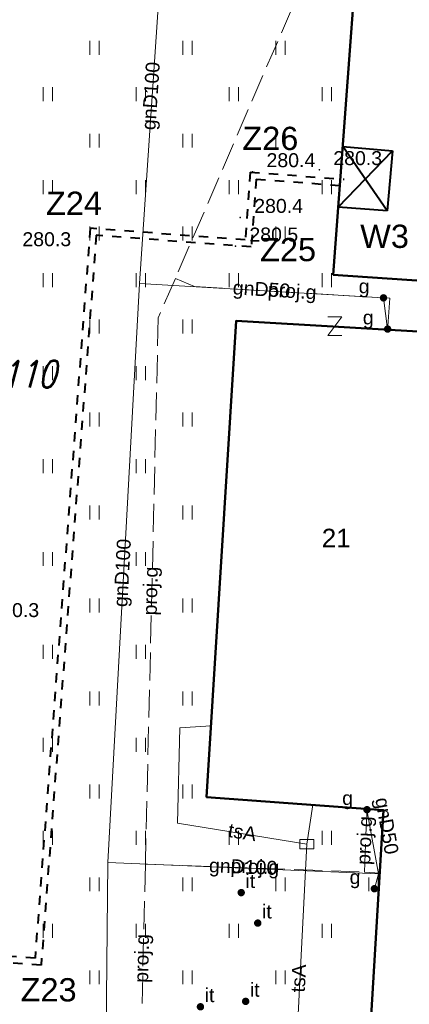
# Model space of a CAD drawing. Extents: x 0 to 6568752, y 0 to 5584302.
# Tile 16 of 74: x 6568320 to 6568341, y 5584008 to 5584061. Entities that reach past the tile are written whole.
import ezdxf
from ezdxf.enums import TextEntityAlignment as Align

# ---------------------------------------------------------------- set-up
doc = ezdxf.new("R2010")
doc.units = 0
doc.header["$PDSIZE"] = 0.75
for name, pattern in [('DUL', [1, 0.5, -0.5]), ('GAK', [3.5, 2, -0.7, 0.1, -0.7]), ('PRZER2-1', [1.5, 1, -0.5]), ('PRZER3-1', [2, 1.5, -0.5])]:
    doc.linetypes.add(name, pattern=pattern)
doc.layers.get('0').update_dxf_attribs({"linetype": 'CONTINUOUS'})
doc.layers.get('Defpoints').update_dxf_attribs({"linetype": 'CONTINUOUS'})
for name, color, linetype, lineweight in [('alarm', 51, 'CONTINUOUS', 50), ('EGBU', 7, 'CONTINUOUS', 50), ('GEPADR_O', 7, 'CONTINUOUS', 18), ('GEPPHC', 7, 'CONTINUOUS', 18), ('OTRN', 7, 'CONTINUOUS', 13), ('OTRN_O', 7, 'CONTINUOUS', 13), ('OTZI', 7, 'CONTINUOUS', 18), ('OTZI_O', 7, 'CONTINUOUS', 18), ('OTZT', 7, 'CONTINUOUS', 18), ('ramka sekcji', 7, 'CONTINUOUS', 18), ('siec', 7, 'GAK', 70), ('SUPK', 7, 'CONTINUOUS', 18)]:
    doc.layers.add(name, color=color, linetype=linetype, lineweight=lineweight)
for name, color, linetype, lineweight, true_color in [('SUGP', 7, 'CONTINUOUS', 18, 0xbfbf00), ('SUGP_O', 7, 'CONTINUOUS', 18, 0xbfbf00), ('SUGU', 7, 'CONTINUOUS', 18, 0xbfbf00), ('SUGU_O', 7, 'CONTINUOUS', 18, 0xbfbf00), ('SUGW', 7, 'CONTINUOUS', 18, 0xbfbf00), ('SUGW_O', 7, 'CONTINUOUS', 18, 0xbfbf00), ('SUTP', 7, 'CONTINUOUS', 18, 0xff9100), ('SUTP_O', 7, 'CONTINUOUS', 18, 0xff9100)]:
    doc.layers.add(name, color=color, linetype=linetype, lineweight=lineweight, true_color=true_color)
doc.styles.add('Arial', font='arial.ttf')
doc.styles.add('GEO-INFO', font='arial.ttf')
doc.styles.add('UZBROJENIE', font='SIMPLEX.shx', dxfattribs={"width": 0.8, "oblique": 15.00003, "height": 0.9})
doc.dimstyles.get("Standard").update_dxf_attribs({"dimtxt": 0.18, "dimasz": 0.18, "dimexe": 0.18, "dimexo": 0.0625, "dimgap": 0.09, "dimtad": 0, "dimtih": 1, "dimtoh": 1, "dimdec": 4, "dimzin": 0, "dimdsep": 46, "dimtxsty": 'Standard', "dimcen": 0.09, "dimadec": 0, "dimazin": 0, "dimtfac": 1, "dimtdec": 4, "dimtofl": 0, "dimtmove": 0, "dimatfit": 3, "dimfxl": 0, "dimtolj": 1, "dimtzin": 0, "dimarcsym": 0})

# ---------------------------------------------------------------- blocks, each defined once
blk = doc.blocks.new('D_GSPTZI1')
blk.add_hatch(color=0).paths.add_polyline_path([(-0.2, 0), (-0.193185, -0.051764), (-0.173205, -0.1), (-0.141421, -0.141421), (-0.1, -0.173205), (-0.051764, -0.193185), (0, -0.2), (0.051764, -0.193185), (0.1, -0.173205), (0.141421, -0.141421), (0.173205, -0.1), (0.193185, -0.051764), (0.2, 0), (0.193185, 0.051764), (0.173205, 0.1), (0.141421, 0.141421), (0.1, 0.173205), (0.051764, 0.193185), (0, 0.2), (-0.051764, 0.193185), (-0.1, 0.173205), (-0.141421, 0.141421), (-0.173205, 0.1), (-0.193185, 0.051764)])
blk = doc.blocks.new('D_GSPWPN1')
blk.add_hatch(color=0).paths.add_polyline_path([(-0.045, 0), (-0.043467, -0.011647), (-0.038971, -0.0225), (-0.03182, -0.03182), (-0.0225, -0.038971), (-0.011647, -0.043467), (0, -0.045), (0.011647, -0.043467), (0.0225, -0.038971), (0.03182, -0.03182), (0.038971, -0.0225), (0.043467, -0.011647), (0.045, 0), (0.043467, 0.011647), (0.038971, 0.0225), (0.03182, 0.03182), (0.0225, 0.038971), (0.011647, 0.043467), (0, 0.045), (-0.011647, 0.043467), (-0.0225, 0.038971), (-0.03182, 0.03182), (-0.038971, 0.0225), (-0.043467, 0.011647)])
blk = doc.blocks.new('D_GUPIKP1_3')
at = {"color": 0}
blk.add_lwpolyline([(0.375, -0.25), (-0.375, -0.25), (-0.375, 0.25), (0.375, 0.25)], close=True, dxfattribs=at)
blk = doc.blocks.new('D_GUPGZA1')
blk.add_hatch(color=0).paths.add_polyline_path([(-0.2, 0), (-0.193185, -0.051764), (-0.173205, -0.1), (-0.141421, -0.141421), (-0.1, -0.173205), (-0.051764, -0.193185), (0, -0.2), (0.051764, -0.193185), (0.1, -0.173205), (0.141421, -0.141421), (0.173205, -0.1), (0.193185, -0.051764), (0.2, 0), (0.193185, 0.051764), (0.173205, 0.1), (0.141421, 0.141421), (0.1, 0.173205), (0.051764, 0.193185), (0, 0.2), (-0.051764, 0.193185), (-0.1, 0.173205), (-0.141421, 0.141421), (-0.173205, 0.1), (-0.193185, 0.051764)])
blk = doc.blocks.new('D_GUPGUT1')
blk.add_hatch(color=0).paths.add_polyline_path([(-0.2, 0), (-0.193185, -0.051764), (-0.173205, -0.1), (-0.141421, -0.141421), (-0.1, -0.173205), (-0.051764, -0.193185), (0, -0.2), (0.051764, -0.193185), (0.1, -0.173205), (0.141421, -0.141421), (0.173205, -0.1), (0.193185, -0.051764), (0.2, 0), (0.193185, 0.051764), (0.173205, 0.1), (0.141421, 0.141421), (0.1, 0.173205), (0.051764, 0.193185), (0, 0.2), (-0.051764, 0.193185), (-0.1, 0.173205), (-0.141421, 0.141421), (-0.173205, 0.1), (-0.193185, 0.051764)])
blk = doc.blocks.new('D_GEPPHC1')
at = {"color": 0}
blk.add_lwpolyline([(-0.375, 0.5), (0.375, 0.5), (-0.375, -0.5), (0.375, -0.5)], dxfattribs=at)
blk = doc.blocks.new('D_GSSUTR1')
at = {"color": 0}
for points in [[(-0.25666, 0.36165), (-0.25666, -0.38835)], [(0.24334, -0.38835), (0.24334, 0.36165)]]:
    blk.add_lwpolyline(points, dxfattribs=at)
blk = doc.blocks.new('*D45')
at = {"layer": 'Defpoints', "color": 0}
for p in [(6568647.5, 5584150), (6568650, 5584150), (0, 0)]:
    blk.add_point(p, dxfattribs=at)
at = {"layer": 'ramka sekcji', "color": 0, "lineweight": -2}
blk.add_line((6568649.938, 5584150), (6568647.5, 5584150), dxfattribs=at)
at = {"layer": 'ramka sekcji', "color": 0, "insert": (6568644.106, 5584150), "char_height": 0.75, "attachment_point": 5, "style": 'GEO-INFO'}
blk.add_mtext('\\A1;5584150.0000', dxfattribs=at)
blk = doc.blocks.new('*D46')
at = {"layer": 'Defpoints', "color": 0}
for p in [(6568650, 5584152.5), (6568650, 5584150), (0, 0)]:
    blk.add_point(p, dxfattribs=at)
at = {"layer": 'ramka sekcji', "color": 0, "lineweight": -2}
blk.add_line((6568650, 5584150.062), (6568650, 5584152.5), dxfattribs=at)
at = {"layer": 'ramka sekcji', "color": 0, "insert": (6568650, 5584155.896), "char_height": 0.75, "attachment_point": 5, "rotation": 90, "style": 'GEO-INFO'}
blk.add_mtext('\\A1;6568650.0000', dxfattribs=at)

msp = doc.modelspace()

# ---------------------------------------------------------------- linework, layer by layer
at = {"layer": 'EGBU', "linetype": 'Continuous', "lineweight": 50, "elevation": 10.18}
for points in [[(6568348.83759, 5584064.90932), (6568349.65, 5584076.56), (6568367.41, 5584075.42), (6568366.58, 5584063.9), (6568349.81, 5584064.94), (6568348.51, 5584046.88), (6568337.16, 5584047.66), (6568338.47, 5584065.53)], [(6568343.55, 5584044.5), (6568341.86, 5584018.52), (6568365.36, 5584017.17), (6568364.76, 5584005.69), (6568339.15, 5584007.19), (6568339.86, 5584018.86), (6568330.35, 5584019.57), (6568331.94, 5584045.19)]]:
    msp.add_lwpolyline(points, close=True, dxfattribs=at)
at = {"layer": 'OTZT', "color": 7, "linetype": 'PRZER2-1', "lineweight": 18, "elevation": 10.1}
msp.add_lwpolyline([(6568276.89, 5584095.36), (6568330.51, 5584084.83), (6568358.12, 5584083.08), (6568357.82, 5584078.68), (6568357.05, 5584078.72), (6568357, 5584078.01), (6568356.85955, 5584076.09722), (6568349.65, 5584076.56), (6568348.83759, 5584064.90932), (6568338.47, 5584065.53), (6568337.16, 5584047.66), (6568348.51, 5584046.88), (6568348.39, 5584044.58), (6568343.59, 5584044.95), (6568343.55, 5584044.5), (6568331.94, 5584045.19), (6568330.35, 5584019.57), (6568339.86, 5584018.86), (6568339.15, 5584007.19)], dxfattribs=at)
at = {"layer": 'siec', "linetype": 'ByBlock', "lineweight": 40}
for p, q in [((6568337.66638, 5584054.56766), (6568340.3322, 5584054.33589)), ((6568340.05126, 5584051.10449), (6568337.66638, 5584054.56766)), ((6568337.42661, 5584051.2969), (6568340.3322, 5584054.33589)), ((6568340.3322, 5584054.33589), (6568340.05126, 5584051.10449)), ((6568340.05126, 5584051.10449), (6568337.42661, 5584051.2969))]:
    msp.add_line(p, q, dxfattribs=at)
at = {"layer": 'siec', "linetype": 'DUL', "lineweight": 40}
for p, q in [((6568332.69597, 5584053.18186), (6568332.42057, 5584049.5324)), ((6568332.69597, 5584053.18186), (6568337.73699, 5584052.80143)), ((6568333.02176, 5584052.80629), (6568332.74635, 5584049.15684)), ((6568333.02176, 5584052.80629), (6568337.72384, 5584052.45145)), ((6568324.09497, 5584050.1607), (6568321.13201, 5584010.89809)), ((6568332.42057, 5584049.5324), (6568324.09497, 5584050.1607)), ((6568324.42075, 5584049.78513), (6568321.4578, 5584010.52253)), ((6568332.74635, 5584049.15684), (6568324.42075, 5584049.78513)), ((6568321.13201, 5584010.89809), (6568317.48149, 5584011.17358)), ((6568321.4578, 5584010.52253), (6568317.80727, 5584010.79801))]:
    msp.add_line(p, q, dxfattribs=at)
at = {"layer": 'SUGP', "linetype": 'Continuous', "lineweight": 18, "elevation": 10.14}
for points in [[(6568337.40552, 5584083.1726), (6568337.26552, 5584081.15465), (6568336.83036, 5584074.88059), (6568332.51057, 5584067.15935), (6568328.11075, 5584067.35366), (6568326.74242, 5584047.19955), (6568325.04379, 5584016.05039)], [(6568443.09135, 5584062.13219), (6568442.91103, 5584049.74296), (6568432.31396, 5584038.82759), (6568430.19977, 5584008.96016), (6568426.86624, 5584009.13821), (6568420.71721, 5584009.26097), (6568420.00537, 5583999.23606), (6568399.8317, 5584000.64916), (6568398.79, 5584000.83), (6568378.45287, 5584002.14573), (6568369.70734, 5584002.75806), (6568368.25098, 5584002.86003), (6568324.94601, 5584006.99931), (6568325.04379, 5584016.05039)], [(6568326.74242, 5584047.19955), (6568339.85743, 5584046.41853), (6568340.08, 5584044.74)], [(6568339.58466, 5584015.44376), (6568338.97, 5584018.89)], [(6568325.04379, 5584016.05039), (6568339.58466, 5584015.44376)], [(6568339.58466, 5584015.44376), (6568339.37, 5584014.64)]]:
    msp.add_lwpolyline(points, dxfattribs=at)
at = {"layer": 'SUGP', "linetype": 'PRZER3-1', "lineweight": 18, "elevation": 10.14}
for points in [[(6568336.72989, 5584074.96887), (6568335.75722, 5584063.8875), (6568328.67296, 5584047.46815), (6568327.75333, 5584045.33669), (6568327.06098, 5584015.96546)], [(6568328.67296, 5584047.46815), (6568329.70431, 5584047.02317), (6568340.19061, 5584046.39869), (6568340.078, 5584044.70635)], [(6568338.82999, 5584015.53405), (6568338.97271, 5584018.92624)], [(6568327.06098, 5584015.96546), (6568326.82172, 5584005.81558)], [(6568327.06098, 5584015.96546), (6568338.82999, 5584015.53405), (6568339.6546, 5584015.48389)]]:
    msp.add_lwpolyline(points, dxfattribs=at)
at = {"layer": 'SUTP', "linetype": 'Continuous', "lineweight": 18, "elevation": 10.14}
for points in [[(6568335.73669, 5584017.03531), (6568328.7832, 5584018.17232), (6568328.91794, 5584023.301), (6568330.58813, 5584023.40709)], [(6568336.05452, 5584019.14411), (6568335.73669, 5584017.03531)], [(6568365.37903, 5584000.52216), (6568346.97039, 5584001.86508), (6568335.00004, 5584002.60091), (6568335.73669, 5584017.03531)]]:
    msp.add_lwpolyline(points, dxfattribs=at)

# ---------------------------------------------------------------- block references
at = {"layer": 'GEPPHC', "linetype": 'Continuous', "lineweight": 18}
msp.add_blockref('D_GEPPHC1', (6568337.24919, 5584044.89516, 10.24), dxfattribs=at)
at = {"layer": 'OTRN', "linetype": 'Continuous', "lineweight": 13}
for p in [(6568336.41, 5584053.31, 10.08), (6568332.82, 5584053.2, 10.08), (6568332.16, 5584050.74, 10.08), (6568331.9, 5584049.2, 10.08)]:
    msp.add_blockref('D_GSPWPN1', p, dxfattribs=at)
at = {"layer": 'OTZI', "linetype": 'Continuous', "lineweight": 18}
for p in [(6568332.21, 5584014.43, 10.12), (6568333.1, 5584012.79, 10.12), (6568330.02, 5584008.29, 10.12), (6568332.45, 5584008.58, 10.12)]:
    msp.add_blockref('D_GSPTZI1', p, dxfattribs=at)
at = {"layer": 'OTZT', "color": 7, "linetype": 'Continuous', "lineweight": 18}
for p in [(6568324.325, 5584059.88753, 10.1), (6568329.325, 5584059.88753, 10.1), (6568334.325, 5584059.88753, 10.1), (6568321.825, 5584057.38753, 10.1), (6568326.825, 5584057.38753, 10.1), (6568331.825, 5584057.38753, 10.1), (6568336.825, 5584057.38753, 10.1), (6568324.325, 5584054.88753, 10.1), (6568329.325, 5584054.88753, 10.1), (6568334.325, 5584054.88753, 10.1), (6568321.825, 5584052.38753, 10.1), (6568326.825, 5584052.38753, 10.1), (6568331.825, 5584052.38753, 10.1), (6568336.825, 5584052.38753, 10.1), (6568324.325, 5584049.88753, 10.1), (6568329.325, 5584049.88753, 10.1), (6568334.325, 5584049.88753, 10.1), (6568321.825, 5584047.38753, 10.1), (6568326.825, 5584047.38753, 10.1), (6568331.825, 5584047.38753, 10.1), (6568336.825, 5584047.38753, 10.1), (6568324.325, 5584044.88753, 10.1), (6568329.325, 5584044.88753, 10.1), (6568321.825, 5584042.38753, 10.1), (6568326.825, 5584042.38753, 10.1), (6568324.325, 5584039.88753, 10.1), (6568329.325, 5584039.88753, 10.1), (6568321.825, 5584037.38753, 10.1), (6568326.825, 5584037.38753, 10.1), (6568324.325, 5584034.88753, 10.1), (6568329.325, 5584034.88753, 10.1), (6568321.825, 5584032.38753, 10.1), (6568326.825, 5584032.38753, 10.1), (6568324.325, 5584029.88753, 10.1), (6568329.325, 5584029.88753, 10.1), (6568321.825, 5584027.38753, 10.1), (6568326.825, 5584027.38753, 10.1), (6568324.325, 5584024.88753, 10.1), (6568329.325, 5584024.88753, 10.1), (6568321.825, 5584022.38753, 10.1), (6568326.825, 5584022.38753, 10.1), (6568324.325, 5584019.88753, 10.1), (6568329.325, 5584019.88753, 10.1), (6568321.825, 5584017.38753, 10.1), (6568326.825, 5584017.38753, 10.1), (6568331.825, 5584017.38753, 10.1), (6568336.825, 5584017.38753, 10.1), (6568324.325, 5584014.88753, 10.1), (6568329.325, 5584014.88753, 10.1), (6568334.325, 5584014.88753, 10.1), (6568339.325, 5584014.88753, 10.1), (6568321.825, 5584012.38753, 10.1), (6568326.825, 5584012.38753, 10.1), (6568331.825, 5584012.38753, 10.1), (6568336.825, 5584012.38753, 10.1), (6568324.325, 5584009.88753, 10.1), (6568329.325, 5584009.88753, 10.1), (6568334.325, 5584009.88753, 10.1)]:
    msp.add_blockref('D_GSSUTR1', p, dxfattribs=at)
at = {"layer": 'SUGU', "linetype": 'Continuous', "lineweight": 18}
msp.add_blockref('D_GUPGUT1', (6568339.85743, 5584046.41853, 10.16), dxfattribs=at)
at = {"layer": 'SUGW', "linetype": 'Continuous', "lineweight": 18}
for p in [(6568340.08, 5584044.74, 10.16), (6568338.97, 5584018.89, 10.16), (6568339.37, 5584014.64, 10.16)]:
    msp.add_blockref('D_GUPGZA1', p, dxfattribs=at)
at = {"layer": 'SUPK', "linetype": 'Continuous', "lineweight": 18}
msp.add_blockref('D_GUPIKP1_3', (6568335.73669, 5584017.03531, 10.16), dxfattribs=at)

# ---------------------------------------------------------------- texts
at = {"layer": 'alarm', "color": 0, "linetype": 'Continuous', "lineweight": 30, "style": 'GEO-INFO'}
for s, p in [('Z26', (6568333.77494, 5584054.99787, 0.62)), ('Z24', (6568323.22478, 5584051.51702, 0.62)), ('W3', (6568339.91431, 5584049.73197, 0.62)), ('Z25', (6568334.72863, 5584049.01795, 0.62)), ('Z23', (6568321.86117, 5584009.20405, 0.62))]:
    msp.add_text(s, height=1.25, dxfattribs=at).set_placement(p, align=Align.MIDDLE)
at = {"layer": 'alarm', "color": 0, "lineweight": 30, "style": 'UZBROJENIE', "oblique": 15.00003, "width": 0.8}
msp.add_text('42,4/110', height=1.44, dxfattribs=at).set_placement((6568314.76134, 5584041.59988))
at = {"layer": 'GEPADR_O', "linetype": 'Continuous', "lineweight": 0, "style": 'Arial'}
msp.add_text('21', height=1, dxfattribs=at).set_placement((6568336.53821, 5584033.00122, 10.8))
at = {"layer": 'OTRN_O', "linetype": 'Continuous', "lineweight": 0, "style": 'Arial'}
for s, p in [('280.4', (6568333.57, 5584053.45, 10.8)), ('280.3', (6568337.16, 5584053.56, 10.8)), ('280.4', (6568332.91, 5584050.99, 10.8)), ('280.5', (6568332.65, 5584049.45, 10.8)), ('280.3', (6568320.45, 5584049.2, 10.8)), ('280.3', (6568318.73, 5584029.25, 10.8))]:
    msp.add_text(s, height=0.75, dxfattribs=at).set_placement(p)
at = {"layer": 'OTZI_O', "linetype": 'Continuous', "lineweight": 0, "style": 'Arial'}
for p in [(6568332.96, 5584014.68, 10.8), (6568333.85, 5584013.04, 10.8), (6568333.2, 5584008.83, 10.8), (6568330.77, 5584008.54, 10.8)]:
    msp.add_text('it', height=0.75, dxfattribs=at).set_placement(p, align=Align.RIGHT)
at = {"layer": 'SUGP_O', "linetype": 'Continuous', "lineweight": 0, "style": 'Arial'}
for s, rotation, p in [('gnD100', 86.115971, (6568327.71939, 5584057.25673, 10.8)), ('gnD50', 356.591945, (6568333.28248, 5584046.51608, 10.8)), ('proj.g', 356.591943, (6568334.93001, 5584046.41797, 10.8)), ('gnD100', 86.87863, (6568326.18615, 5584031.60899, 10.8)), ('proj.g', 88.649644, (6568327.70055, 5584030.64416, 10.8)), ('gnD50', 280.112707, (6568339.67926, 5584017.95518, 10.8)), ('proj.g', 87.59091, (6568339.19457, 5584017.21781, 10.8)), ('proj.g', 357.900719, (6568332.93473, 5584015.45647, 10.8)), ('gnD100', 357.611036, (6568332.30199, 5584015.45385, 10.8)), ('proj.g', 88.649644, (6568327.23475, 5584010.8836, 10.8))]:
    msp.add_text(s, height=0.75, rotation=rotation, dxfattribs=at).set_placement(p, align=Align.CENTER)
at = {"layer": 'SUGU_O', "linetype": 'Continuous', "lineweight": 0, "style": 'Arial'}
msp.add_text('g', height=0.75, dxfattribs=at).set_placement((6568339.10743, 5584046.66853, 10.8), align=Align.RIGHT)
at = {"layer": 'SUGW_O', "linetype": 'Continuous', "lineweight": 0, "style": 'Arial'}
for p in [(6568339.33, 5584044.99, 10.8), (6568338.22, 5584019.14, 10.8), (6568338.62, 5584014.89, 10.8)]:
    msp.add_text('g', height=0.75, dxfattribs=at).set_placement(p, align=Align.RIGHT)
at = {"layer": 'SUTP_O', "linetype": 'Continuous', "lineweight": 0, "style": 'Arial'}
for rotation, p in [(350.713361, (6568332.21258, 5584017.31418, 10.8)), (87.078482, (6568335.66146, 5584009.80315, 10.8))]:
    msp.add_text('tsA', height=0.75, rotation=rotation, dxfattribs=at).set_placement(p, align=Align.CENTER)

# ---------------------------------------------------------------- dimensions: what is measured, and where the dimension line sits
at = {"layer": 'ramka sekcji'}
for offset, dtype, picture, middle in [((0, 2.5), 1, '*D46', (6568650, 5584155.8956787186)), ((-2.5, 0), 0, '*D45', (6568644.1063676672, 5584150))]:
    dim = msp.add_ordinate_dim(feature_location=(6568650, 5584150), offset=offset, dtype=dtype, origin=(0, 0), dimstyle='Standard', override={"dimtxt": 0.75, "dimtxsty": 'GEO-INFO'}, dxfattribs=at)
    dim.commit()
    dim.dimension.update_dxf_attribs({"geometry": picture, "text_midpoint": middle})

doc.saveas('drawing.dxf')
